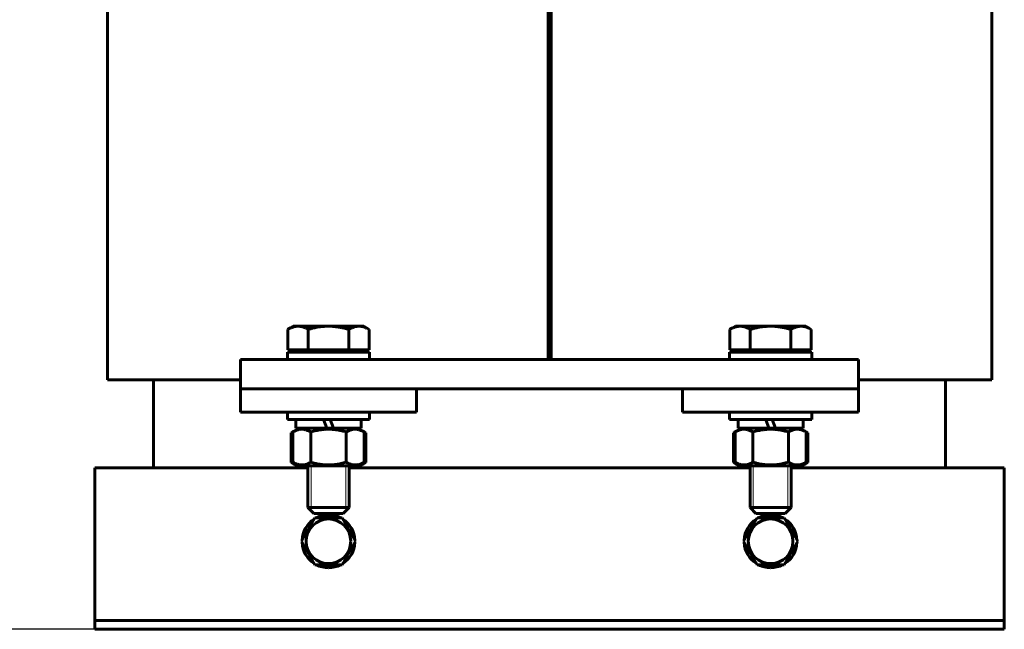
# Model space of a CAD drawing. Header units: millimetres. Extents: x 0 to 297, y 0 to 420.
# Tile 3 of 5: x 104 to 188, y 139 to 191. Entities that reach past the tile are written whole.
import ezdxf

# ---------------------------------------------------------------- set-up
doc = ezdxf.new("R2010")
doc.units = ezdxf.units.MM
doc.linetypes.add('K5LT_BASIC', pattern=[0])
doc.linetypes.add('K5LT_THIN', pattern=[0])
doc.layers.add('Системный слой', color=7, linetype='Continuous')
doc.styles.add('KDIMTEXTSTYLE', font='GOST_AU.SHX', dxfattribs={"width": 0.96, "oblique": 15, "height": 5})
doc.dimstyles.new('KDIMSTYLE (0.25)', dxfattribs={"dimtxt": 5, "dimasz": 1, "dimexe": 2, "dimexo": 0, "dimgap": 1, "dimtad": 1, "dimlfac": 4, "dimtxsty": 'KDIMTEXTSTYLE', "dimsah": 1, "dimcen": 0, "dimdle": 1, "dimadec": 0, "dimazin": 0, "dimtfac": 0.667, "dimtmove": 0, "dimatfit": 3, "dimfxl": 1, "dimtvp": 1, "dimtolj": 1, "dimtzin": 0, "dimarcsym": 0})

# ---------------------------------------------------------------- blocks, each defined once
blk = doc.blocks.new('U0')
at = {"layer": 'Системный слой', "color": 150, "linetype": 'K5LT_BASIC', "lineweight": 60, "true_color": 0x0080ff}
for p, q in [((167.875, 156.375), (165.243, 156.375)), ((170.793, 156.375), (168.434, 156.375))]:
    blk.add_line(p, q, dxfattribs=at)
blk = doc.blocks.new('U3')
at = {"layer": 'Системный слой', "color": 150, "linetype": 'K5LT_BASIC', "lineweight": 60, "true_color": 0x0080ff}
for p, q in [((164.843, 153.45), (165.042, 153.346)), ((165.042, 153.346), (165.243, 153.268)), ((165.243, 153.268), (165.447, 153.219))]:
    blk.add_line(p, q, dxfattribs=at)
blk = doc.blocks.new('U4')
at = {"layer": 'Системный слой', "color": 150, "linetype": 'K5LT_BASIC', "lineweight": 60, "true_color": 0x0080ff}
for p, q in [((165.405, 153.125), (166.268, 153.125)), ((169.768, 153.125), (170.63, 153.125))]:
    blk.add_line(p, q, dxfattribs=at)
blk = doc.blocks.new('U5')
at = {"layer": 'Системный слой', "color": 150, "linetype": 'K5LT_BASIC', "lineweight": 60, "true_color": 0x0080ff}
for p, q in [((170.588, 153.219), (170.793, 153.268)), ((170.793, 153.268), (170.994, 153.346)), ((170.994, 153.346), (171.193, 153.45))]:
    blk.add_line(p, q, dxfattribs=at)
blk = doc.blocks.new('U6')
at = {"layer": 'Системный слой', "color": 150, "linetype": 'K5LT_BASIC', "lineweight": 60, "true_color": 0x0080ff}
for p, q in [((165.009, 156.088), (164.926, 156.046)), ((165.094, 156.126), (165.009, 156.088)), ((164.926, 156.046), (164.843, 156))]:
    blk.add_line(p, q, dxfattribs=at)
blk = doc.blocks.new('U7')
at = {"layer": 'Системный слой', "color": 150, "linetype": 'K5LT_BASIC', "lineweight": 60, "true_color": 0x0080ff}
for p, q in [((171.027, 156.088), (170.942, 156.126)), ((171.11, 156.046), (171.027, 156.088)), ((171.193, 156), (171.11, 156.046))]:
    blk.add_line(p, q, dxfattribs=at)
blk = doc.blocks.new('U8')
at = {"layer": 'Системный слой', "color": 150, "linetype": 'K5LT_BASIC', "lineweight": 60, "true_color": 0x0080ff}
for p, q in [((165.405, 156.325), (165.438, 156.325)), ((170.598, 156.325), (170.63, 156.325))]:
    blk.add_line(p, q, dxfattribs=at)
blk = doc.blocks.new('U9')
at = {"layer": 'Системный слой', "color": 150, "linetype": 'K5LT_BASIC', "lineweight": 60, "true_color": 0x0080ff}
for p, q in [((168.018, 157.125), (164.518, 157.125)), ((171.518, 157.125), (168.018, 157.125))]:
    blk.add_line(p, q, dxfattribs=at)
blk = doc.blocks.new('U11')
at = {"layer": 'Системный слой', "color": 150, "linetype": 'K5LT_BASIC', "lineweight": 60, "true_color": 0x0080ff}
for p, q in [((110.43, 153), (128.593, 153)), ((132.093, 153), (166.268, 153)), ((169.768, 153), (187.93, 153))]:
    blk.add_line(p, q, dxfattribs=at)
blk = doc.blocks.new('U16')
at = {"layer": 'Системный слой', "color": 150, "linetype": 'K5LT_BASIC', "lineweight": 60, "true_color": 0x0080ff}
for p, q in [((127.168, 153.45), (127.367, 153.346)), ((127.367, 153.346), (127.568, 153.268)), ((127.568, 153.268), (127.772, 153.219))]:
    blk.add_line(p, q, dxfattribs=at)
blk = doc.blocks.new('U17')
at = {"layer": 'Системный слой', "color": 150, "linetype": 'K5LT_BASIC', "lineweight": 60, "true_color": 0x0080ff}
for p, q in [((127.73, 153.125), (128.593, 153.125)), ((132.093, 153.125), (132.955, 153.125))]:
    blk.add_line(p, q, dxfattribs=at)
blk = doc.blocks.new('U18')
at = {"layer": 'Системный слой', "color": 150, "linetype": 'K5LT_BASIC', "lineweight": 60, "true_color": 0x0080ff}
for p, q in [((132.913, 153.219), (133.118, 153.268)), ((133.118, 153.268), (133.319, 153.346)), ((133.319, 153.346), (133.518, 153.45))]:
    blk.add_line(p, q, dxfattribs=at)
blk = doc.blocks.new('U19')
at = {"layer": 'Системный слой', "color": 150, "linetype": 'K5LT_BASIC', "lineweight": 60, "true_color": 0x0080ff}
for p, q in [((133.352, 156.088), (133.267, 156.126)), ((133.435, 156.046), (133.352, 156.088)), ((133.518, 156), (133.435, 156.046))]:
    blk.add_line(p, q, dxfattribs=at)
blk = doc.blocks.new('U20')
at = {"layer": 'Системный слой', "color": 150, "linetype": 'K5LT_BASIC', "lineweight": 60, "true_color": 0x0080ff}
for p, q in [((127.73, 156.325), (127.763, 156.325)), ((132.923, 156.325), (132.955, 156.325))]:
    blk.add_line(p, q, dxfattribs=at)
blk = doc.blocks.new('U21')
at = {"layer": 'Системный слой', "color": 150, "linetype": 'K5LT_BASIC', "lineweight": 60, "true_color": 0x0080ff}
for p, q in [((127.334, 156.088), (127.251, 156.046)), ((127.419, 156.126), (127.334, 156.088)), ((127.251, 156.046), (127.168, 156))]:
    blk.add_line(p, q, dxfattribs=at)
blk = doc.blocks.new('U22')
at = {"layer": 'Системный слой', "color": 150, "linetype": 'K5LT_BASIC', "lineweight": 60, "true_color": 0x0080ff}
for p, q in [((126.843, 162.875), (130.343, 162.875)), ((130.343, 162.875), (133.843, 162.875))]:
    blk.add_line(p, q, dxfattribs=at)
blk = doc.blocks.new('U25')
at = {"layer": 'Системный слой', "color": 150, "linetype": 'K5LT_BASIC', "lineweight": 60, "true_color": 0x0080ff}
for p, q in [((130.343, 157.125), (126.843, 157.125)), ((133.843, 157.125), (130.343, 157.125))]:
    blk.add_line(p, q, dxfattribs=at)
blk = doc.blocks.new('U26')
at = {"layer": 'Системный слой', "color": 150, "linetype": 'K5LT_BASIC', "lineweight": 60, "true_color": 0x0080ff}
for start, end in [(122.73396, 177.26604), (62.73396, 117.26604), (2.73396, 57.26604), (182.73396, 237.26604), (302.73396, 357.26604), (242.73396, 270), (270, 297.26604)]:
    blk.add_arc((130.343, 146.75), 2.25, start, end, dxfattribs=at)
blk = doc.blocks.new('U27')
at = {"layer": 'Системный слой', "color": 150, "linetype": 'K5LT_BASIC', "lineweight": 60, "true_color": 0x0080ff}
for p, q in [((164.518, 162.875), (168.018, 162.875)), ((168.018, 162.875), (171.518, 162.875))]:
    blk.add_line(p, q, dxfattribs=at)
blk = doc.blocks.new('U29')
at = {"layer": 'Системный слой', "color": 150, "linetype": 'K5LT_BASIC', "lineweight": 60, "true_color": 0x0080ff}
for start, end in [(122.73396, 177.26604), (62.73396, 117.26604), (2.73396, 57.26604), (182.73396, 237.26604), (302.73396, 357.26604), (242.73396, 270), (270, 297.26604)]:
    blk.add_arc((168.018, 146.75), 2.25, start, end, dxfattribs=at)
blk = doc.blocks.new('U43')
at = {"layer": 'Системный слой', "color": 150, "linetype": 'K5LT_BASIC', "lineweight": 60, "true_color": 0x0080ff}
for p, q in [((130.2, 156.375), (127.568, 156.375)), ((133.118, 156.375), (130.759, 156.375))]:
    blk.add_line(p, q, dxfattribs=at)
blk = doc.blocks.new('KDIMARROW_01')
at = {"layer": 'Системный слой'}
blk.add_hatch(color=0, dxfattribs=at).paths.add_polyline_path([(-5, -0.658), (0, 0), (-5, 0.658), (-4.5, 0)])
at = {"layer": 'Системный слой', "color": 0, "linetype": 'K5LT_THIN', "lineweight": 18}
for p, q in [((-4.5, 0), (-5, 0.658)), ((-5, 0.658), (0, 0)), ((0, 0), (-5, -0.658)), ((-5, -0.658), (-4.5, 0)), ((0, 0), (-1, 0))]:
    blk.add_line(p, q, dxfattribs=at)

msp = doc.modelspace()

# ---------------------------------------------------------------- linework, layer by layer
at = {"layer": 'Системный слой', "color": 150, "linetype": 'K5LT_BASIC', "lineweight": 60, "true_color": 0x0080ff}
for p, q in [((111.5054, 160.4998), (111.5054, 204.4998)), ((149.0554, 162.2498), (149.0554, 204.4998)), ((149.3054, 162.2498), (149.3054, 204.4998)), ((186.8554, 160.4998), (186.8554, 204.4998)), ((126.8788, 164.8068), (127.3429, 165.0748)), ((126.8788, 163.0748), (126.8788, 164.8068)), ((127.7449, 165.0748), (127.3429, 165.0748)), ((130.3429, 165.0748), (127.7449, 165.0748)), ((128.6109, 163.0748), (128.6109, 164.8068)), ((132.941, 165.0748), (130.3429, 165.0748)), ((132.075, 163.0748), (132.075, 164.8068)), ((133.3429, 165.0748), (132.941, 165.0748)), ((133.8071, 164.8068), (133.3429, 165.0748)), ((133.8071, 163.0748), (133.8071, 164.8068)), ((164.5538, 164.8068), (165.0179, 165.0748)), ((164.5538, 163.0748), (164.5538, 164.8068)), ((165.4199, 165.0748), (165.0179, 165.0748)), ((168.0179, 165.0748), (165.4199, 165.0748)), ((166.2859, 163.0748), (166.2859, 164.8068)), ((170.616, 165.0748), (168.0179, 165.0748)), ((169.75, 163.0748), (169.75, 164.8068)), ((171.0179, 165.0748), (170.616, 165.0748)), ((171.4821, 164.8068), (171.0179, 165.0748)), ((171.4821, 163.0748), (171.4821, 164.8068)), ((126.8429, 162.2498), (126.8429, 162.8748)), ((127.7449, 163.0748), (126.8788, 163.0748)), ((127.3429, 162.8748), (127.3429, 163.0748)), ((128.6109, 163.0748), (127.7449, 163.0748)), ((130.3429, 163.0748), (128.6109, 163.0748)), ((132.075, 163.0748), (130.3429, 163.0748)), ((132.941, 163.0748), (132.075, 163.0748)), ((133.8071, 163.0748), (132.941, 163.0748)), ((133.3429, 162.8748), (133.3429, 163.0748)), ((133.8429, 162.2498), (133.8429, 162.8748)), ((164.5179, 162.2498), (164.5179, 162.8748)), ((165.4199, 163.0748), (164.5538, 163.0748)), ((165.0179, 162.8748), (165.0179, 163.0748)), ((166.2859, 163.0748), (165.4199, 163.0748)), ((168.0179, 163.0748), (166.2859, 163.0748)), ((169.75, 163.0748), (168.0179, 163.0748)), ((170.616, 163.0748), (169.75, 163.0748)), ((171.4821, 163.0748), (170.616, 163.0748)), ((171.0179, 162.8748), (171.0179, 163.0748)), ((171.5179, 162.2498), (171.5179, 162.8748)), ((122.8429, 162.2498), (175.5179, 162.2498)), ((122.8429, 159.7498), (122.8429, 162.2498)), ((175.5179, 159.7498), (175.5179, 162.2498)), ((111.5054, 160.4998), (112.1654, 160.4998)), ((112.1654, 160.4998), (122.0654, 160.4998)), ((115.4304, 160.4998), (115.4304, 152.9998)), ((122.0654, 160.4998), (122.8429, 160.4998)), ((175.5179, 160.4998), (176.2954, 160.4998)), ((176.2954, 160.4998), (186.1954, 160.4998)), ((182.9304, 160.4998), (182.9304, 152.9998)), ((186.1954, 160.4998), (186.8554, 160.4998)), ((122.8429, 159.7498), (137.8429, 159.7498)), ((122.8429, 159.7498), (122.8429, 157.7498)), ((122.8429, 159.7498), (175.5179, 159.7498)), ((137.8429, 159.7498), (137.8429, 157.7498)), ((160.5179, 159.7498), (175.5179, 159.7498)), ((160.5179, 159.7498), (160.5179, 157.7498)), ((175.5179, 159.7498), (175.5179, 157.7498)), ((122.8429, 157.7498), (137.8429, 157.7498)), ((126.8429, 157.7498), (126.8429, 157.1248)), ((133.8429, 157.7498), (133.8429, 157.1248)), ((160.5179, 157.7498), (175.5179, 157.7498)), ((164.5179, 157.7498), (164.5179, 157.1248)), ((171.5179, 157.7498), (171.5179, 157.1248)), ((127.5679, 157.1248), (127.5679, 156.3748)), ((130.2001, 156.3748), (129.9271, 157.1248)), ((130.7588, 156.3748), (130.4858, 157.1248)), ((133.1179, 157.1248), (133.1179, 156.3748)), ((165.2429, 157.1248), (165.2429, 156.3748)), ((167.8751, 156.3748), (167.6021, 157.1248)), ((168.4338, 156.3748), (168.1608, 157.1248)), ((170.7929, 157.1248), (170.7929, 156.3748)), ((127.7304, 156.3248), (127.1675, 155.9998)), ((127.8492, 156.3748), (127.3119, 156.0646)), ((127.3119, 156.0646), (127.3119, 153.485)), ((128.8274, 156.0646), (128.8274, 153.485)), ((130.2001, 156.3748), (130.7588, 156.3748)), ((131.8585, 156.0646), (131.8585, 153.485)), ((132.8367, 156.3748), (133.374, 156.0646)), ((132.9554, 156.3248), (133.5184, 155.9998)), ((133.374, 156.0646), (133.374, 153.485)), ((165.4054, 156.3248), (164.8425, 155.9998)), ((165.5242, 156.3748), (164.9869, 156.0646)), ((164.9869, 156.0646), (164.9869, 153.485)), ((166.5024, 156.0646), (166.5024, 153.485)), ((167.8751, 156.3748), (168.4338, 156.3748)), ((169.5335, 156.0646), (169.5335, 153.485)), ((170.5117, 156.3748), (171.049, 156.0646)), ((170.6304, 156.3248), (171.1934, 155.9998)), ((171.049, 156.0646), (171.049, 153.485)), ((127.1675, 155.9998), (127.1675, 153.4498)), ((133.5184, 155.9998), (133.5184, 153.4498)), ((164.8425, 155.9998), (164.8425, 153.4498)), ((171.1934, 155.9998), (171.1934, 153.4498)), ((110.4304, 152.9998), (110.4304, 140.7498)), ((127.1675, 153.4498), (127.7304, 153.1248)), ((127.3119, 153.485), (127.8492, 153.1748)), ((127.8492, 153.1748), (132.8367, 153.1748)), ((128.5929, 153.1748), (128.5929, 149.6248)), ((132.0929, 153.1748), (132.0929, 149.6248)), ((133.374, 153.485), (132.8367, 153.1748)), ((133.5184, 153.4498), (132.9554, 153.1248)), ((164.8425, 153.4498), (165.4054, 153.1248)), ((164.9869, 153.485), (165.5242, 153.1748)), ((165.5242, 153.1748), (170.5117, 153.1748)), ((166.2679, 153.1748), (166.2679, 149.6248)), ((169.7679, 153.1748), (169.7679, 149.6248)), ((171.049, 153.485), (170.5117, 153.1748)), ((171.1934, 153.4498), (170.6304, 153.1248)), ((187.9304, 152.9998), (187.9304, 140.7498)), ((132.0929, 149.6248), (128.5929, 149.6248)), ((128.5929, 149.6248), (129.0929, 149.1248)), ((132.0929, 149.6248), (131.5929, 149.1248)), ((169.7679, 149.6248), (166.2679, 149.6248)), ((166.2679, 149.6248), (166.7679, 149.1248)), ((169.7679, 149.6248), (169.2679, 149.1248)), ((128.0335, 146.7498), (129.1882, 148.7498)), ((131.5929, 149.1248), (129.0929, 149.1248)), ((129.1882, 148.7498), (131.4976, 148.7498)), ((131.4976, 148.7498), (132.6523, 146.7498)), ((165.7085, 146.7498), (166.8632, 148.7498)), ((169.2679, 149.1248), (166.7679, 149.1248)), ((166.8632, 148.7498), (169.1726, 148.7498)), ((169.1726, 148.7498), (170.3273, 146.7498)), ((129.1882, 144.7498), (128.0335, 146.7498)), ((132.6523, 146.7498), (131.4976, 144.7498)), ((166.8632, 144.7498), (165.7085, 146.7498)), ((170.3273, 146.7498), (169.1726, 144.7498)), ((131.4976, 144.7498), (129.1882, 144.7498)), ((169.1726, 144.7498), (166.8632, 144.7498)), ((110.4304, 140.7498), (110.4304, 139.9998)), ((187.9304, 140.7498), (187.9304, 139.9998)), ((110.4304, 139.9998), (110.4304, 139.2498)), ((111.9304, 139.9998), (110.4304, 139.9998)), ((111.9304, 139.9998), (186.4304, 139.9998)), ((187.9304, 139.9998), (186.4304, 139.9998)), ((187.9304, 139.9998), (187.9304, 139.2498)), ((111.9304, 139.2498), (110.4304, 139.2498)), ((111.9304, 139.2498), (186.4304, 139.2498)), ((187.9304, 139.2498), (186.4304, 139.2498))]:
    msp.add_line(p, q, dxfattribs=at)
at = {"layer": 'Системный слой', "color": 7, "linetype": 'K5LT_THIN', "lineweight": 18}
for p, q in [((128.8636, 153.1748), (128.8636, 149.6248)), ((131.8223, 153.1748), (131.8223, 149.6248)), ((166.5386, 153.1748), (166.5386, 149.6248)), ((169.4973, 153.1748), (169.4973, 149.6248)), ((128.8636, 149.6248), (128.8636, 149.3542)), ((131.8223, 149.6248), (131.8223, 149.3542)), ((166.5386, 149.6248), (166.5386, 149.3542)), ((169.4973, 149.6248), (169.4973, 149.3542))]:
    msp.add_line(p, q, dxfattribs=at)
at = {"layer": 'Системный слой', "color": 150, "linetype": 'K5LT_BASIC', "lineweight": 60, "true_color": 0x0080ff}
for centre in [(130.3429, 146.7498), (168.0179, 146.7498)]:
    msp.add_circle(centre, 1.9, dxfattribs=at)
for points, knots in [([(127.7449, 165.0748), (127.7048, 165.0748), (127.6264, 165.0712), (127.501, 165.0541), (127.3641, 165.0224), (127.2304, 164.9776), (127.0665, 164.9089), (126.9549, 164.8508), (126.8788, 164.8068)], [0, 0, 0, 0, 1.2286886, 2.4079734, 3.8571296, 5.4619354, 6.5689744, 9, 9, 9, 9]), ([(128.6109, 164.8068), (128.5532, 164.8401), (128.4641, 164.8878), (128.3429, 164.9431), (128.2365, 164.9856), (128.1182, 165.0239), (127.9871, 165.0545), (127.8628, 165.0713), (127.7816, 165.0748), (127.7449, 165.0748)], [0, 0, 0, 0, 2.0481161, 3.1453918, 4.2420772, 5.7514984, 7.2307379, 8.7473389, 10, 10, 10, 10]), ([(130.3429, 165.0748), (130.2946, 165.0748), (130.1978, 165.0734), (130.0523, 165.0674), (129.9073, 165.0573), (129.7261, 165.0398), (129.5095, 165.011), (129.22, 164.96), (128.9201, 164.8923), (128.7055, 164.8342), (128.6109, 164.8068)], [0, 0, 0, 0, 1.8184641, 3.6369281, 5.4553922, 7.2738563, 10.4656914, 13.6575265, 18.3042162, 22, 22, 22, 22]), ([(132.075, 164.8068), (132.0383, 164.8174), (131.9428, 164.8444), (131.7582, 164.8929), (131.501, 164.9525), (131.2317, 165.0025), (130.9808, 165.0374), (130.8041, 165.0553), (130.6624, 165.0654), (130.5559, 165.0708), (130.4493, 165.0741), (130.3784, 165.0748), (130.3429, 165.0748)], [0, 0, 0, 0, 1.432862, 3.7254411, 7.1643098, 11.3382807, 14.0037105, 16.6691403, 18.0018553, 19.3345702, 20.6672851, 22, 22, 22, 22]), ([(132.941, 165.0748), (132.901, 165.0748), (132.8225, 165.0712), (132.6972, 165.0541), (132.5602, 165.0224), (132.4265, 164.9776), (132.2626, 164.9089), (132.151, 164.8508), (132.075, 164.8068)], [0, 0, 0, 0, 1.2286886, 2.4079734, 3.8571296, 5.4619354, 6.5689744, 9, 9, 9, 9]), ([(133.8071, 164.8068), (133.7494, 164.8401), (133.6603, 164.8878), (133.5391, 164.9431), (133.4326, 164.9856), (133.3144, 165.0239), (133.1832, 165.0545), (133.0589, 165.0713), (132.9778, 165.0748), (132.941, 165.0748)], [0, 0, 0, 0, 2.0481161, 3.1453918, 4.2420772, 5.7514984, 7.2307379, 8.7473389, 10, 10, 10, 10]), ([(165.4199, 165.0748), (165.3798, 165.0748), (165.3014, 165.0712), (165.176, 165.0541), (165.0391, 165.0224), (164.9054, 164.9776), (164.7415, 164.9089), (164.6299, 164.8508), (164.5538, 164.8068)], [0, 0, 0, 0, 1.2286886, 2.4079734, 3.8571296, 5.4619354, 6.5689744, 9, 9, 9, 9]), ([(166.2859, 164.8068), (166.2282, 164.8401), (166.1391, 164.8878), (166.0179, 164.9431), (165.9115, 164.9856), (165.7932, 165.0239), (165.6621, 165.0545), (165.5378, 165.0713), (165.4566, 165.0748), (165.4199, 165.0748)], [0, 0, 0, 0, 2.0481161, 3.1453918, 4.2420772, 5.7514984, 7.2307379, 8.7473389, 10, 10, 10, 10]), ([(168.0179, 165.0748), (167.9696, 165.0748), (167.8728, 165.0734), (167.7273, 165.0674), (167.5823, 165.0573), (167.4011, 165.0398), (167.1845, 165.011), (166.895, 164.96), (166.5951, 164.8923), (166.3805, 164.8342), (166.2859, 164.8068)], [0, 0, 0, 0, 1.8184641, 3.6369281, 5.4553922, 7.2738563, 10.4656914, 13.6575265, 18.3042162, 22, 22, 22, 22]), ([(169.75, 164.8068), (169.7133, 164.8174), (169.6178, 164.8444), (169.4332, 164.8929), (169.176, 164.9525), (168.9067, 165.0025), (168.6558, 165.0374), (168.4791, 165.0553), (168.3374, 165.0654), (168.2309, 165.0708), (168.1243, 165.0741), (168.0534, 165.0748), (168.0179, 165.0748)], [0, 0, 0, 0, 1.432862, 3.7254411, 7.1643098, 11.3382807, 14.0037105, 16.6691403, 18.0018553, 19.3345702, 20.6672851, 22, 22, 22, 22]), ([(170.616, 165.0748), (170.576, 165.0748), (170.4975, 165.0712), (170.3722, 165.0541), (170.2352, 165.0224), (170.1015, 164.9776), (169.9376, 164.9089), (169.826, 164.8508), (169.75, 164.8068)], [0, 0, 0, 0, 1.2286886, 2.4079734, 3.8571296, 5.4619354, 6.5689744, 9, 9, 9, 9]), ([(171.4821, 164.8068), (171.4244, 164.8401), (171.3353, 164.8878), (171.2141, 164.9431), (171.1076, 164.9856), (170.9894, 165.0239), (170.8582, 165.0545), (170.7339, 165.0713), (170.6528, 165.0748), (170.616, 165.0748)], [0, 0, 0, 0, 2.0481161, 3.1453918, 4.2420772, 5.7514984, 7.2307379, 8.7473389, 10, 10, 10, 10]), ([(128.8274, 156.0646), (128.7607, 156.1031), (128.651, 156.1602), (128.5037, 156.2201), (128.3891, 156.2563), (128.2858, 156.28), (128.188, 156.2942), (128.0958, 156.2999), (128.0074, 156.2984), (127.9229, 156.2906), (127.8278, 156.2749), (127.7088, 156.2453), (127.5314, 156.1817), (127.3958, 156.113), (127.3119, 156.0646)], [0, 0, 0, 0, 2.0319395, 3.3116335, 4.3966445, 5.4235888, 6.3505892, 7.2627125, 8.1217438, 8.9347975, 9.734458, 10.9154083, 12.4404773, 15, 15, 15, 15]), ([(131.8585, 156.0646), (131.7879, 156.0849), (131.6074, 156.1343), (131.2795, 156.21), (130.9495, 156.263), (130.6948, 156.2864), (130.553, 156.2946), (130.4611, 156.2977), (130.3841, 156.299), (130.3012, 156.2992), (130.1973, 156.2973), (130.0725, 156.2916), (129.8933, 156.2785), (129.6337, 156.2482), (129.338, 156.1944), (129.0609, 156.1294), (128.905, 156.087), (128.8274, 156.0646)], [0, 0, 0, 0, 3.1522963, 8.0240269, 14.4303577, 17.4742998, 18.9962709, 20.5182419, 21.4098548, 22.3014677, 24.0846935, 25.8679193, 27.6511451, 31.7925039, 37.0725247, 40.5362624, 44, 44, 44, 44]), ([(133.374, 156.0646), (133.3073, 156.1031), (133.1976, 156.1602), (133.0503, 156.2201), (132.9357, 156.2563), (132.8325, 156.28), (132.7347, 156.2942), (132.6424, 156.2999), (132.554, 156.2984), (132.4696, 156.2906), (132.3744, 156.2749), (132.2554, 156.2453), (132.0781, 156.1817), (131.9424, 156.113), (131.8585, 156.0646)], [0, 0, 0, 0, 2.0319395, 3.3116335, 4.3966445, 5.4235888, 6.3505892, 7.2627125, 8.1217438, 8.9347975, 9.734458, 10.9154083, 12.4404773, 15, 15, 15, 15]), ([(166.5024, 156.0646), (166.4357, 156.1031), (166.326, 156.1602), (166.1787, 156.2201), (166.0641, 156.2563), (165.9608, 156.28), (165.863, 156.2942), (165.7708, 156.2999), (165.6824, 156.2984), (165.5979, 156.2906), (165.5028, 156.2749), (165.3838, 156.2453), (165.2064, 156.1817), (165.0708, 156.113), (164.9869, 156.0646)], [0, 0, 0, 0, 2.0319395, 3.3116335, 4.3966445, 5.4235888, 6.3505892, 7.2627125, 8.1217438, 8.9347975, 9.734458, 10.9154083, 12.4404773, 15, 15, 15, 15]), ([(169.5335, 156.0646), (169.4629, 156.0849), (169.2824, 156.1343), (168.9545, 156.21), (168.6245, 156.263), (168.3698, 156.2864), (168.228, 156.2946), (168.1361, 156.2977), (168.0591, 156.299), (167.9762, 156.2992), (167.8723, 156.2973), (167.7475, 156.2916), (167.5683, 156.2785), (167.3087, 156.2482), (167.013, 156.1944), (166.7359, 156.1294), (166.58, 156.087), (166.5024, 156.0646)], [0, 0, 0, 0, 3.1522963, 8.0240269, 14.4303577, 17.4742998, 18.9962709, 20.5182419, 21.4098548, 22.3014677, 24.0846935, 25.8679193, 27.6511451, 31.7925039, 37.0725247, 40.5362624, 44, 44, 44, 44]), ([(171.049, 156.0646), (170.9823, 156.1031), (170.8726, 156.1602), (170.7253, 156.2201), (170.6107, 156.2563), (170.5075, 156.28), (170.4097, 156.2942), (170.3174, 156.2999), (170.229, 156.2984), (170.1446, 156.2906), (170.0494, 156.2749), (169.9304, 156.2453), (169.7531, 156.1817), (169.6174, 156.113), (169.5335, 156.0646)], [0, 0, 0, 0, 2.0319395, 3.3116335, 4.3966445, 5.4235888, 6.3505892, 7.2627125, 8.1217438, 8.9347975, 9.734458, 10.9154083, 12.4404773, 15, 15, 15, 15]), ([(127.3119, 153.485), (127.3786, 153.4465), (127.4883, 153.3894), (127.6356, 153.3295), (127.7502, 153.2933), (127.8534, 153.2696), (127.9512, 153.2554), (128.0435, 153.2497), (128.1319, 153.2512), (128.2163, 153.259), (128.3115, 153.2746), (128.4305, 153.3043), (128.6078, 153.3679), (128.7435, 153.4366), (128.8274, 153.485)], [0, 0, 0, 0, 2.0319395, 3.3116335, 4.3966445, 5.4235888, 6.3505892, 7.2627125, 8.1217438, 8.9347975, 9.734458, 10.9154083, 12.4404773, 15, 15, 15, 15]), ([(128.8274, 153.485), (128.898, 153.4646), (129.0785, 153.4153), (129.4064, 153.3396), (129.7364, 153.2866), (129.9911, 153.2632), (130.1329, 153.255), (130.2248, 153.2518), (130.3018, 153.2506), (130.3847, 153.2504), (130.4886, 153.2523), (130.6134, 153.258), (130.7926, 153.2711), (131.0522, 153.3014), (131.3479, 153.3552), (131.625, 153.4202), (131.7809, 153.4626), (131.8585, 153.485)], [0, 0, 0, 0, 3.1522963, 8.0240269, 14.4303577, 17.4742998, 18.9962709, 20.5182419, 21.4098548, 22.3014677, 24.0846935, 25.8679193, 27.6511451, 31.7925039, 37.0725247, 40.5362624, 44, 44, 44, 44]), ([(131.8585, 153.485), (131.9252, 153.4465), (132.0349, 153.3894), (132.1822, 153.3295), (132.2968, 153.2933), (132.4001, 153.2696), (132.4979, 153.2554), (132.5901, 153.2497), (132.6785, 153.2512), (132.763, 153.259), (132.8581, 153.2746), (132.9771, 153.3043), (133.1545, 153.3679), (133.2901, 153.4366), (133.374, 153.485)], [0, 0, 0, 0, 2.0319395, 3.3116335, 4.3966445, 5.4235888, 6.3505892, 7.2627125, 8.1217438, 8.9347975, 9.734458, 10.9154083, 12.4404773, 15, 15, 15, 15]), ([(164.9869, 153.485), (165.0536, 153.4465), (165.1633, 153.3894), (165.3106, 153.3295), (165.4252, 153.2933), (165.5284, 153.2696), (165.6262, 153.2554), (165.7185, 153.2497), (165.8069, 153.2512), (165.8913, 153.259), (165.9865, 153.2746), (166.1055, 153.3043), (166.2828, 153.3679), (166.4185, 153.4366), (166.5024, 153.485)], [0, 0, 0, 0, 2.0319395, 3.3116335, 4.3966445, 5.4235888, 6.3505892, 7.2627125, 8.1217438, 8.9347975, 9.734458, 10.9154083, 12.4404773, 15, 15, 15, 15]), ([(166.5024, 153.485), (166.573, 153.4646), (166.7535, 153.4153), (167.0814, 153.3396), (167.4114, 153.2866), (167.6661, 153.2632), (167.8079, 153.255), (167.8998, 153.2518), (167.9768, 153.2506), (168.0597, 153.2504), (168.1636, 153.2523), (168.2884, 153.258), (168.4676, 153.2711), (168.7272, 153.3014), (169.0229, 153.3552), (169.3, 153.4202), (169.4559, 153.4626), (169.5335, 153.485)], [0, 0, 0, 0, 3.1522963, 8.0240269, 14.4303577, 17.4742998, 18.9962709, 20.5182419, 21.4098548, 22.3014677, 24.0846935, 25.8679193, 27.6511451, 31.7925039, 37.0725247, 40.5362624, 44, 44, 44, 44]), ([(169.5335, 153.485), (169.6002, 153.4465), (169.7099, 153.3894), (169.8572, 153.3295), (169.9718, 153.2933), (170.0751, 153.2696), (170.1729, 153.2554), (170.2651, 153.2497), (170.3535, 153.2512), (170.438, 153.259), (170.5331, 153.2746), (170.6521, 153.3043), (170.8295, 153.3679), (170.9651, 153.4366), (171.049, 153.485)], [0, 0, 0, 0, 2.0319395, 3.3116335, 4.3966445, 5.4235888, 6.3505892, 7.2627125, 8.1217438, 8.9347975, 9.734458, 10.9154083, 12.4404773, 15, 15, 15, 15])]:
    msp.add_open_spline(points, degree=3, knots=knots, dxfattribs=at)

# ---------------------------------------------------------------- block references
at = {"layer": 'Системный слой'}
for name in ['U22', 'U27', 'U25', 'U9', 'U21', 'U43', 'U20', 'U19', 'U6', 'U0', 'U8', 'U7', 'U11', 'U16', 'U17', 'U18', 'U3', 'U4', 'U5', 'U26', 'U29']:
    msp.add_blockref(name, (0, 0), dxfattribs=at)

# ---------------------------------------------------------------- dimensions: what is measured, and where the dimension line sits
at = {"layer": 'Системный слой', "color": 7}
msp.add_linear_dim(base=(100.4304, 139.2498), p1=(110.4304, 224.9998), p2=(111.9304, 139.2498), angle=90, location=(100.4304, 182.1248), text='\\H5.0;\\W0.965;\\Q15;\\H5.0;\\W0.965;\\Q15;\\Q15;В', dimstyle='KDIMSTYLE (0.25)', override={"dimexo": 0, "dimblk1": 'KDIMARROW_01', "dimblk2": 'KDIMARROW_01', "dimse1": 0, "dimse2": 0, "dimclrt": 7, "dimtolj": 1}, dxfattribs=at).render()

doc.saveas('drawing.dxf')
